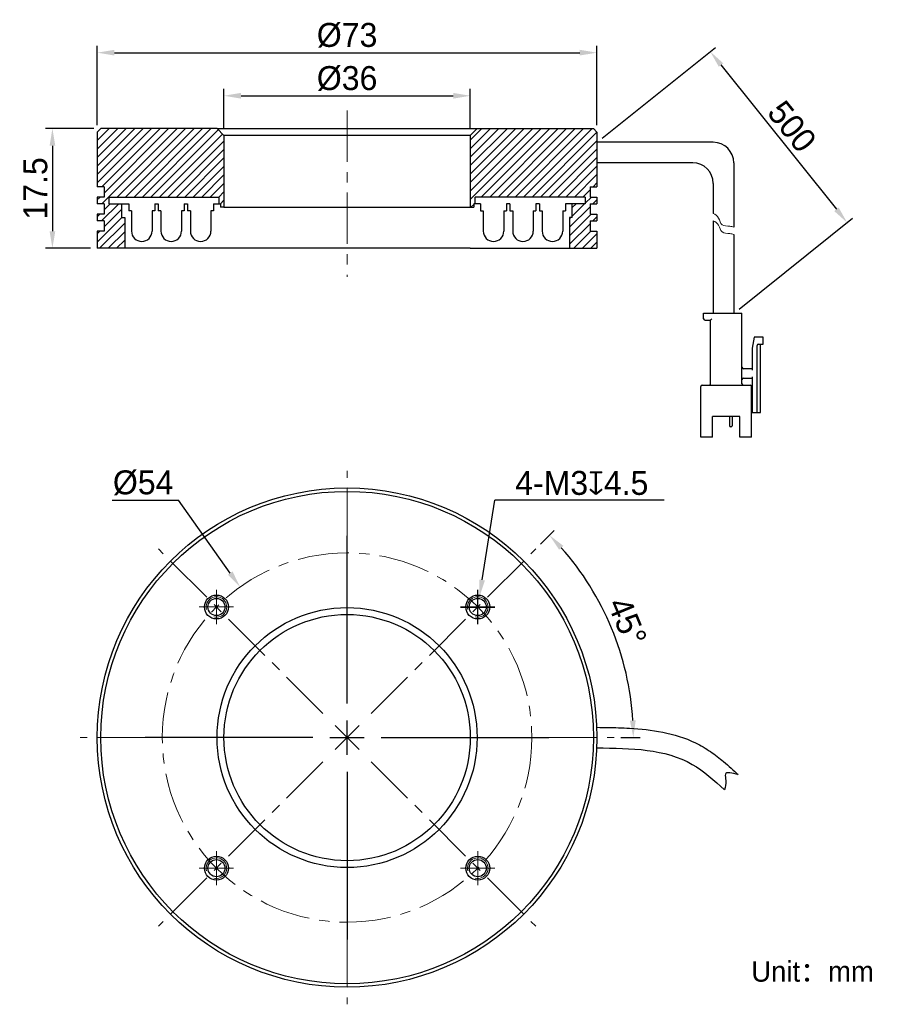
# Model space of a CAD drawing. Header units: inches. Extents: x 60 to 186, y 98 to 242.
import ezdxf

# ---------------------------------------------------------------- set-up
doc = ezdxf.new("R2010")
doc.units = ezdxf.units.IN
doc.header["$LTSCALE"] = 3
doc.header["$MEASUREMENT"] = 0
doc.header["$PDSIZE"] = -5
doc.linetypes.add('CENTERX2', pattern=[4, 2.5, -0.5, 0.5, -0.5])
doc.layers.get('0').update_dxf_attribs({"lineweight": 40})
doc.layers.get('Defpoints').update_dxf_attribs({"lineweight": 18})
for name, color, linetype, lineweight in [('中心线', 1, 'CENTERX2', 20), ('剖面线', 4, 'Continuous', 15), ('标注', 3, 'Continuous', 25), ('粗实线', 7, 'Continuous', 30), ('细实线', 7, 'Continuous', 15)]:
    doc.layers.add(name, color=color, linetype=linetype, lineweight=lineweight)
doc.styles.get("Standard").update_dxf_attribs({"font": '兰亭黑 GBK.TTF'})
doc.dimstyles.new('CST Standard', dxfattribs={"dimtxt": 3.5, "dimasz": 2.5, "dimexe": 1, "dimexo": 1, "dimgap": 0.6, "dimtad": 1, "dimtoh": 1, "dimdsep": 46, "dimtxsty": 'Standard', "dimcen": -2.5, "dimdle": 5, "dimclrd": 8, "dimclre": 8, "dimadec": 0, "dimazin": 2, "dimtfac": 1, "dimtofl": 0, "dimtmove": 0, "dimatfit": 0, "dimfxl": 1, "dimtolj": 1, "dimarcsym": 0})

# ---------------------------------------------------------------- blocks, each defined once
blk = doc.blocks.new('*X1')
at = {"layer": 'Defpoints', "color": 0}
for p in [(125.8, 231.3), (89.8, 225.5), (125.8, 225.5)]:
    blk.add_point(p, dxfattribs=at)
at = {"layer": '标注', "color": 8, "linetype": 'Continuous', "lineweight": -2, "ltscale": 3}
for p, q in [((89.8, 226.5), (89.8, 232.3)), ((125.8, 226.5), (125.8, 232.3)), ((92.3, 231.3), (123.3, 231.3))]:
    blk.add_line(p, q, dxfattribs=at)
at = {"layer": '标注', "color": 8}
for points in [[(92.3, 231.72), (92.3, 230.88), (89.8, 231.3)], [(123.3, 230.88), (123.3, 231.72), (125.8, 231.3)]]:
    blk.add_solid(points, dxfattribs=at)
at = {"layer": '标注', "color": 7, "ltscale": 3, "insert": (107.8, 233.82), "char_height": 3.5, "attachment_point": 5}
blk.add_mtext('\\A1;%%C36', dxfattribs=at)
blk = doc.blocks.new('*X2')
at = {"layer": 'Defpoints', "color": 0}
for p in [(144.3, 237.6), (71.3, 226), (144.3, 226)]:
    blk.add_point(p, dxfattribs=at)
at = {"layer": '标注', "color": 8, "linetype": 'Continuous', "lineweight": -2, "ltscale": 3}
for p, q in [((71.3, 227), (71.3, 238.6)), ((73.8, 237.6), (141.8, 237.6)), ((144.3, 227), (144.3, 238.6))]:
    blk.add_line(p, q, dxfattribs=at)
at = {"layer": '标注', "color": 8}
for points in [[(73.8, 238.02), (73.8, 237.19), (71.3, 237.6)], [(141.8, 237.19), (141.8, 238.02), (144.3, 237.6)]]:
    blk.add_solid(points, dxfattribs=at)
at = {"layer": '标注', "color": 7, "ltscale": 3, "insert": (107.8, 240.13), "char_height": 3.5, "attachment_point": 5}
blk.add_mtext('\\A1;%%C73', dxfattribs=at)
blk = doc.blocks.new('*X3')
at = {"layer": 'Defpoints', "color": 0}
for p in [(71.8, 226.5), (64.74, 209), (71.3, 209)]:
    blk.add_point(p, dxfattribs=at)
at = {"layer": '标注', "color": 8, "linetype": 'Continuous', "lineweight": -2, "ltscale": 3}
for p, q in [((70.8, 226.5), (63.74, 226.5)), ((64.74, 224), (64.74, 211.5)), ((70.3, 209), (63.74, 209))]:
    blk.add_line(p, q, dxfattribs=at)
at = {"layer": '标注', "color": 8}
for points in [[(65.16, 224), (64.33, 224), (64.74, 226.5)], [(64.33, 211.5), (65.16, 211.5), (64.74, 209)]]:
    blk.add_solid(points, dxfattribs=at)
at = {"layer": '标注', "color": 7, "ltscale": 3, "insert": (62.26, 217.75), "char_height": 3.5, "attachment_point": 5, "rotation": 90}
blk.add_mtext('\\A1;17.5', dxfattribs=at)
blk = doc.blocks.new('*X4')
at = {"layer": 'Defpoints', "color": 0}
for p in [(144.3, 224.5), (180.87, 212.75), (164.3, 199.5)]:
    blk.add_point(p, dxfattribs=at)
at = {"layer": '标注', "color": 8, "linetype": 'Continuous', "lineweight": -2, "ltscale": 3}
for p, q in [((145.08, 225.12), (161.65, 238.38)), ((162.43, 235.8), (179.31, 214.7)), ((165.08, 200.12), (181.65, 213.38))]:
    blk.add_line(p, q, dxfattribs=at)
at = {"layer": '标注', "color": 8}
for points in [[(162.76, 236.06), (162.11, 235.54), (160.87, 237.75)], [(178.98, 214.44), (179.63, 214.96), (180.87, 212.75)]]:
    blk.add_solid(points, dxfattribs=at)
at = {"layer": '标注', "color": 7, "ltscale": 3, "insert": (172.81, 226.81), "char_height": 3.5, "attachment_point": 5, "rotation": 308.6598}
blk.add_mtext('\\A1;500', dxfattribs=at)
blk = doc.blocks.new('*X5')
at = {"layer": 'Defpoints', "color": 0}
for p in [(127.13, 158.03), (126.65, 155.07)]:
    blk.add_point(p, dxfattribs=at)
at = {"layer": '标注', "color": 8, "linetype": 'Continuous', "lineweight": -2, "ltscale": 3}
for p in [(127.53, 160.5), (154.13, 172.18)]:
    blk.add_line(p, (129.41, 172.18), dxfattribs=at)
at = {"layer": '标注', "color": 8, "linetype": 'Continuous', "ltscale": 3}
for p, q in [((126.89, 154.05), (126.89, 159.05)), ((124.39, 156.55), (129.39, 156.55))]:
    blk.add_line(p, q, dxfattribs=at)
at = {"layer": '标注', "color": 8}
blk.add_solid([(127.12, 160.57), (127.94, 160.44), (127.13, 158.03)], dxfattribs=at)
at = {"layer": '标注', "color": 7, "ltscale": 3, "insert": (142.09, 174.67), "char_height": 3.5, "attachment_point": 5}
blk.add_mtext('\\A1;4-M3{\\fGDT|b1|i0|c0|p2;x}4.5', dxfattribs=at)
blk = doc.blocks.new('*X6')
at = {"layer": 'Defpoints', "color": 0}
for p in [(92.17, 159.47), (123.43, 115.45)]:
    blk.add_point(p, dxfattribs=at)
at = {"layer": '标注', "color": 8, "linetype": 'Continuous', "lineweight": -2, "ltscale": 3}
for p in [(73.47, 172.18), (90.72, 161.51)]:
    blk.add_line(p, (83.14, 172.18), dxfattribs=at)
at = {"layer": '标注', "color": 8, "linetype": 'Continuous', "ltscale": 3}
for p, q in [((107.8, 142.46), (107.8, 166.96)), ((107.8, 134.96), (107.8, 139.96)), ((102.8, 137.46), (78.3, 137.46)), ((105.3, 137.46), (110.3, 137.46)), ((112.8, 137.46), (137.3, 137.46)), ((107.8, 132.46), (107.8, 107.96))]:
    blk.add_line(p, q, dxfattribs=at)
at = {"layer": '标注', "color": 8}
blk.add_solid([(90.38, 161.27), (91.06, 161.75), (92.17, 159.47)], dxfattribs=at)
at = {"layer": '标注', "color": 7, "ltscale": 3, "insert": (78, 174.71), "char_height": 3.5, "attachment_point": 5}
blk.add_mtext('\\A1;%%C54', dxfattribs=at)
blk = doc.blocks.new('*X7')
at = {"layer": 'Defpoints', "color": 0}
for p in [(135.38, 165.04), (148.2, 148.29), (111.34, 141), (112.8, 137.46), (146.8, 137.46)]:
    blk.add_point(p, dxfattribs=at)
at = {"layer": '标注', "color": 8, "linetype": 'Continuous', "lineweight": -2, "ltscale": 3}
for p, q in [((136.08, 165.74), (138.08, 167.74)), ((147.8, 137.46), (150.63, 137.46))]:
    blk.add_line(p, q, dxfattribs=at)
blk.add_arc((107.8, 137.46), 41.83, 3.4252, 41.5748, dxfattribs=at)
at = {"layer": '标注', "color": 8}
for points in [[(139.39, 165.5), (138.79, 164.93), (137.38, 167.04)], [(149.13, 139.95), (149.97, 139.97), (149.63, 137.46)]]:
    blk.add_solid(points, dxfattribs=at)
at = {"layer": '标注', "color": 7, "ltscale": 3, "insert": (148.74, 154.42), "char_height": 3.5, "attachment_point": 5, "rotation": 292.5}
blk.add_mtext('\\A1;45%%d', dxfattribs=at)

msp = doc.modelspace()

# ---------------------------------------------------------------- hatches: boundary and pattern name
at = {"layer": '剖面线', "ltscale": 3}
h = msp.add_hatch(dxfattribs=at)
h.set_pattern_fill('ANSI31', style=0, pattern_type=0)
h.set_pattern_definition([(45, (0, 0), (-0.6187184, 0.6187184), [])])
h.paths.add_polyline_path([(89.8, 225.497), (88.8, 226.497), (71.8, 226.497), (71.3, 225.997), (71.3, 224.497), (71.3, 217.997), (72.3, 217.997), (72.3, 216.497), (71.3, 216.497), (71.3, 215.497), (72.3, 215.497), (72.3, 213.997), (71.3, 213.997), (71.3, 212.997), (72.3, 212.997), (72.3, 211.497), (71.3, 211.497), (71.3, 208.997), (75.3, 208.997), (75.3, 213.497), (74.9, 213.497), (74.9, 215.497), (73, 215.497), (73, 216.497), (89.1, 216.497), (89.1, 215.497), (89.3, 215.497), (89.3, 214.997), (89.8, 214.997)], flags=0)
h.paths.add_polyline_path([(144.3, 224.497), (144.3, 225.997), (143.8, 226.497), (126.8, 226.497), (125.8, 225.497), (125.8, 214.997), (126.3, 214.997), (126.3, 215.497), (126.5, 215.497), (126.5, 216.497), (142.6, 216.497), (142.6, 215.497), (140.7, 215.497), (140.7, 213.497), (140.3, 213.497), (140.3, 208.997), (144.3, 208.997), (144.3, 211.497), (143.3, 211.497), (143.3, 212.997), (144.3, 212.997), (144.3, 213.997), (143.3, 213.997), (143.3, 215.497), (144.3, 215.497), (144.3, 216.497), (143.3, 216.497), (143.3, 217.997), (144.3, 217.997)], flags=0)

# ---------------------------------------------------------------- linework, layer by layer
at = {"layer": '中心线', "color": 7}
for p, q in [((107.8, 229.143), (107.8, 204.831)), ((107.8, 142.46), (107.8, 176.46)), ((104.264, 140.996), (80.223, 165.038)), ((111.336, 140.996), (135.377, 165.038)), ((88.708, 154.052), (88.708, 159.052)), ((126.892, 154.052), (126.892, 159.052)), ((86.208, 156.552), (91.208, 156.552)), ((124.392, 156.552), (129.392, 156.552)), ((107.8, 134.96), (107.8, 139.96)), ((106.032, 135.693), (109.568, 139.228)), ((109.568, 135.693), (106.032, 139.228)), ((102.8, 137.46), (68.8, 137.46)), ((105.3, 137.46), (110.3, 137.46)), ((112.8, 137.46), (146.8, 137.46)), ((104.264, 133.925), (80.223, 109.883)), ((111.336, 133.925), (135.377, 109.883)), ((107.8, 132.46), (107.8, 98.46)), ((88.708, 115.869), (88.708, 120.869)), ((126.892, 115.869), (126.892, 120.869)), ((86.208, 118.369), (91.208, 118.369)), ((124.392, 118.369), (129.392, 118.369))]:
    msp.add_line(p, q, dxfattribs=at)
msp.add_circle((107.8, 137.46), 27, dxfattribs=at)
at = {"layer": '粗实线', "color": 7, "ltscale": 3}
for p, q in [((71.8, 226.497), (71.3, 225.997)), ((88.8, 226.497), (71.8, 226.497)), ((88.8, 226.497), (89.8, 225.497)), ((88.8, 226.497), (126.8, 226.497)), ((126.8, 226.497), (125.8, 225.497)), ((126.8, 226.497), (143.8, 226.497)), ((143.8, 226.497), (144.3, 225.997)), ((71.3, 225.997), (71.3, 224.497)), ((89.8, 225.497), (89.8, 214.997)), ((125.8, 225.497), (89.8, 225.497)), ((125.8, 225.497), (125.8, 214.997)), ((144.3, 225.997), (144.3, 224.497)), ((71.3, 224.497), (71.3, 217.997)), ((144.3, 224.497), (144.3, 217.997)), ((161.3, 224.497), (144.3, 224.497)), ((158.3, 221.497), (144.3, 221.497)), ((164.3, 221.497), (164.3, 212.093)), ((72.3, 217.997), (71.3, 217.997)), ((72.3, 217.997), (72.3, 216.497)), ((143.3, 217.997), (144.3, 217.997)), ((143.3, 217.997), (143.3, 216.497)), ((161.3, 218.497), (161.3, 214.077)), ((72.3, 216.497), (71.3, 216.497)), ((71.3, 216.497), (71.3, 215.497)), ((143.3, 216.497), (144.3, 216.497)), ((144.3, 216.497), (144.3, 215.497)), ((72.3, 215.497), (71.3, 215.497)), ((72.3, 215.497), (72.3, 213.997)), ((89.1, 215.497), (89.3, 215.497)), ((89.3, 215.497), (89.3, 214.997)), ((89.8, 214.997), (89.3, 214.997)), ((89.8, 214.997), (125.8, 214.997)), ((125.8, 214.997), (126.3, 214.997)), ((126.3, 215.497), (126.3, 214.997)), ((126.5, 215.497), (126.3, 215.497)), ((143.3, 215.497), (144.3, 215.497)), ((143.3, 215.497), (143.3, 213.997)), ((71.3, 213.997), (71.3, 212.997)), ((72.3, 213.997), (71.3, 213.997)), ((143.3, 213.997), (144.3, 213.997)), ((144.3, 213.997), (144.3, 212.997)), ((72.3, 212.997), (71.3, 212.997)), ((72.3, 212.997), (72.3, 211.497)), ((143.3, 212.997), (144.3, 212.997)), ((143.3, 212.997), (143.3, 211.497)), ((161.3, 213.015), (161.3, 199.497)), ((71.3, 211.497), (71.3, 208.997)), ((72.3, 211.497), (71.3, 211.497)), ((143.3, 211.497), (144.3, 211.497)), ((144.3, 211.497), (144.3, 208.997)), ((164.3, 211.031), (164.3, 199.497)), ((75.3, 208.997), (71.3, 208.997)), ((89.8, 208.997), (75.3, 208.997)), ((125.8, 208.997), (89.8, 208.997)), ((125.8, 208.997), (140.3, 208.997)), ((140.3, 208.997), (144.3, 208.997))]:
    msp.add_line(p, q, dxfattribs=at)
at = {"layer": '粗实线', "color": 7}
for p, q in [((73, 216.497), (89.1, 216.497)), ((73, 216.497), (73, 215.497)), ((89.1, 215.497), (89.1, 216.497)), ((142.6, 216.497), (126.5, 216.497)), ((126.5, 215.497), (126.5, 216.497)), ((142.6, 216.497), (142.6, 215.497)), ((73, 215.497), (74.9, 215.497)), ((74.9, 215.497), (75.9, 215.497)), ((74.9, 213.497), (74.9, 215.497)), ((75.9, 215.497), (75.9, 214.497)), ((79.7, 215.497), (79.7, 214.497)), ((79.7, 215.497), (80.2, 215.497)), ((80.2, 215.497), (80.2, 214.497)), ((84, 215.497), (84.5, 215.497)), ((84, 215.497), (84, 214.497)), ((84.5, 215.497), (84.5, 214.497)), ((88.3, 215.497), (89.1, 215.497)), ((88.3, 215.497), (88.3, 214.497)), ((127.3, 215.497), (126.5, 215.497)), ((127.3, 215.497), (127.3, 214.497)), ((131.6, 215.497), (131.1, 215.497)), ((131.1, 215.497), (131.1, 214.497)), ((131.6, 215.497), (131.6, 214.497)), ((135.9, 215.497), (135.4, 215.497)), ((135.4, 215.497), (135.4, 214.497)), ((135.9, 215.497), (135.9, 214.497)), ((139.7, 215.497), (139.7, 214.497)), ((140.7, 215.497), (139.7, 215.497)), ((142.6, 215.497), (140.7, 215.497)), ((140.7, 213.497), (140.7, 215.497)), ((74.9, 213.497), (75.3, 213.497)), ((75.3, 213.497), (75.3, 208.997)), ((76.3, 214.497), (75.9, 214.497)), ((76.3, 214.497), (76.3, 211.497)), ((79.7, 214.497), (79.3, 214.497)), ((79.3, 214.497), (79.3, 211.497)), ((80.6, 214.497), (80.2, 214.497)), ((80.6, 214.497), (80.6, 211.497)), ((84, 214.497), (83.6, 214.497)), ((83.6, 214.497), (83.6, 211.497)), ((84.9, 214.497), (84.5, 214.497)), ((84.9, 214.497), (84.9, 211.497)), ((88.3, 214.497), (87.9, 214.497)), ((87.9, 214.497), (87.9, 211.497)), ((127.3, 214.497), (127.7, 214.497)), ((127.7, 214.497), (127.7, 211.497)), ((130.7, 214.497), (131.1, 214.497)), ((130.7, 214.497), (130.7, 211.497)), ((131.6, 214.497), (132, 214.497)), ((132, 214.497), (132, 211.497)), ((135, 214.497), (135.4, 214.497)), ((135, 214.497), (135, 211.497)), ((135.9, 214.497), (136.3, 214.497)), ((136.3, 214.497), (136.3, 211.497)), ((139.3, 214.497), (139.7, 214.497)), ((139.3, 214.497), (139.3, 211.497)), ((140.7, 213.497), (140.3, 213.497)), ((140.3, 213.497), (140.3, 208.997)), ((159.9, 199.497), (165.5, 199.497)), ((159.9, 198.697), (159.9, 199.497)), ((165.5, 189.197), (165.5, 199.497)), ((160.1, 198.497), (160.9, 198.497)), ((160.9, 189.197), (160.9, 198.497)), ((167.3, 195.997), (167, 194.397)), ((168.6, 195.997), (167.3, 195.997)), ((168.6, 194.997), (168.6, 195.997)), ((167, 194.397), (167, 191.197)), ((167.7, 184.997), (167.7, 194.797)), ((167.9, 194.997), (168.6, 194.997)), ((168.2, 184.997), (168.2, 194.997)), ((167, 191.397), (165.7, 191.397)), ((167, 190.197), (167, 184.997)), ((159.5, 181.397), (159.5, 188.797)), ((159.7, 188.997), (166.7, 188.997)), ((165.7, 189.997), (167, 189.997)), ((166.9, 181.397), (166.9, 188.797)), ((167, 186.197), (166.9, 186.197)), ((161.2, 181.397), (161.2, 184.397)), ((165.2, 184.397), (161.2, 184.397)), ((163.699, 184.397), (163.699, 183.017)), ((164.05, 184.397), (164.05, 183.017)), ((165.2, 181.397), (165.2, 184.397)), ((166.9, 184.997), (168.2, 184.997)), ((163.95, 182.917), (163.799, 182.917)), ((161.2, 181.397), (159.5, 181.397)), ((166.9, 181.397), (165.2, 181.397))]:
    msp.add_line(p, q, dxfattribs=at)
at = {"layer": '粗实线', "color": 7, "ltscale": 3}
for radius in [36.5, 36, 19, 18]:
    msp.add_circle((107.8, 137.46), radius, dxfattribs=at)
at = {"layer": '粗实线', "color": 7}
for centre, radius in [((88.708, 156.552), 1.75), ((88.708, 156.552), 1.25), ((126.892, 156.552), 1.75), ((126.892, 156.552), 1.25), ((88.708, 118.369), 1.75), ((88.708, 118.369), 1.25), ((126.892, 118.369), 1.75), ((126.892, 118.369), 1.25)]:
    msp.add_circle(centre, radius, dxfattribs=at)
at = {"layer": '粗实线', "color": 7, "ltscale": 3}
for centre in [(161.3, 221.497), (158.3, 218.497)]:
    msp.add_arc(centre, 3, 0, 90, dxfattribs=at)
at = {"layer": '粗实线', "color": 7}
for centre, radius, start, end in [((77.8, 211.497), 1.5, 180.0001, 0.0001), ((82.1, 211.497), 1.5, 180.0001, 0.0001), ((86.4, 211.497), 1.5, 180.0001, 0.0001), ((129.2, 211.497), 1.5, 179.9999, 359.9999), ((133.5, 211.497), 1.5, 179.9999, 359.9999), ((137.8, 211.497), 1.5, 179.9999, 359.9999), ((160.1, 198.697), 0.2, 180, 270), ((167.9, 194.797), 0.2, 90, 180), ((165.7, 191.597), 0.2, 180, 270), ((159.7, 188.797), 0.2, 90, 180), ((160.7, 189.197), 0.2, 270, 0), ((165.7, 189.797), 0.2, 90, 180), ((165.7, 189.197), 0.2, 180, 270), ((166.7, 188.797), 0.2, 0, 90), ((163.799, 183.017), 0.1, 180, 270), ((163.95, 183.017), 0.1, 270, 0)]:
    msp.add_arc(centre, radius, start, end, dxfattribs=at)
msp.add_open_spline([(160.9, 198.497), (160.903, 198.499), (160.912, 198.509), (160.931, 198.527), (160.958, 198.554), (160.99, 198.587), (161.026, 198.622), (161.063, 198.659), (161.088, 198.684), (161.1, 198.697)], degree=3, knots=[0, 0, 0, 0, 131.6871538, 466.606735, 932.2280377, 1481.4025263, 2081.216305, 2704.054833, 3322.5014892, 3322.5014892, 3322.5014892, 3322.5014892], dxfattribs=at)
at = {"layer": '粗实线', "color": 7, "ltscale": 3}
for points, knots in [([(144.337, 138.96), (144.853, 138.954), (145.373, 138.948), (146.946, 138.921), (148.01, 138.892), (150.685, 138.741), (152.307, 138.578), (155.541, 137.929), (157.155, 137.441), (159.086, 136.504), (159.46, 136.305), (160.194, 135.875), (160.546, 135.65), (161.569, 134.95), (162.202, 134.454), (163.565, 133.314), (164.274, 132.666), (164.954, 132.046)], [0, 0, 0, 0, 213.6469752, 213.6469752, 640.9409257, 640.9409257, 1280.4906236, 1280.4906236, 1920.0403216, 1920.0403216, 2075.4032495, 2075.4032495, 2230.7661775, 2230.7661775, 2541.4920333, 2541.4920333, 2935.6963908, 2935.6963908, 2935.6963908, 2935.6963908]), ([(144.3, 135.96), (149.281, 135.899), (156.367, 135.812), (161.429, 131.199), (162.933, 129.829)], [0, 0, 0, 0, 613.2468645, 872.4983996, 872.4983996, 872.4983996, 872.4983996]), ([(164.954, 132.046), (164.084, 132.283), (162.791, 132.636), (163.275, 130.963), (163.061, 130.253), (162.933, 129.829)], [0, 0, 0, 0, 588.0585588, 874.7603471, 1302.2536731, 1302.2536731, 1302.2536731, 1302.2536731])]:
    msp.add_open_spline(points, degree=3, knots=knots, dxfattribs=at)
at = {"layer": '细实线', "color": 7}
for centre in [(88.708, 156.552), (126.892, 156.552), (88.708, 118.369), (126.892, 118.369)]:
    msp.add_arc(centre, 1.5, 255, 195, dxfattribs=at)
at = {"layer": '细实线', "color": 7, "ltscale": 3}
for points, knots in [([(161.3, 214.077), (161.632, 213.956), (162.164, 213.55), (162.433, 212.191), (163.545, 212.289), (164.12, 212.153), (164.3, 212.093)], [0, 0, 0, 0, 607.3168347, 1197.6524902, 1819.9322993, 2121.6254133, 2121.6254133, 2121.6254133, 2121.6254133]), ([(161.3, 213.015), (161.632, 212.895), (162.164, 212.488), (162.433, 211.129), (163.545, 211.228), (164.12, 211.091), (164.3, 211.031)], [0, 0, 0, 0, 605.0406029, 1193.1636723, 1813.1111681, 2113.6735322, 2113.6735322, 2113.6735322, 2113.6735322])]:
    msp.add_open_spline(points, degree=3, knots=knots, dxfattribs=at)

# ---------------------------------------------------------------- texts
at = {"color": 7, "insert": (166.855, 104.768), "char_height": 3, "width": 92.7514, "attachment_point": 1}
msp.add_mtext('Unit：mm', dxfattribs=at)

# ---------------------------------------------------------------- dimensions: what is measured, and where the dimension line sits
at = {"layer": '标注', "color": 8, "ltscale": 3}
for base, p1, p2, picture, middle in [((144.3, 237.602), (71.3, 225.997), (144.3, 225.997), '*X2', (107.8, 240.127)), ((125.8, 231.299), (89.8, 225.497), (125.8, 225.497), '*X1', (107.8, 233.823))]:
    dim = msp.add_linear_dim(base=base, p1=p1, p2=p2, text='%%C<>', dimstyle='CST Standard', override={"dimsah": 1, "dimclrd": 8, "dimclrt": 7, "dimtzin": 0}, dxfattribs=at)
    dim.commit()
    dim.dimension.update_dxf_attribs({"geometry": picture, "text_midpoint": middle})
dim = msp.add_linear_dim(base=(180.87, 212.752), p1=(144.3, 224.497), p2=(164.3, 199.497), angle=308.65981, text='500', dimstyle='CST Standard', override={"dimsah": 1, "dimclrd": 8, "dimclrt": 7, "dimtzin": 0}, dxfattribs=at)
dim.commit()
dim.dimension.update_dxf_attribs({"geometry": '*X4', "text_midpoint": (172.812, 226.806)})
dim = msp.add_linear_dim(base=(64.745, 208.997), p1=(71.8, 226.497), p2=(71.3, 208.997), angle=270, dimstyle='CST Standard', override={"dimsah": 1, "dimclrd": 8, "dimclrt": 7, "dimtzin": 0}, dxfattribs=at)
dim.commit()
dim.dimension.update_dxf_attribs({"geometry": '*X3', "text_midpoint": (62.257, 217.747)})
dim = msp.add_diameter_dim_2p(p1=(123.435, 115.448), p2=(92.165, 159.473), dimstyle='CST Standard', override={"dimpost": '%%C<>', "dimsah": 1, "dimclrd": 8, "dimclrt": 7, "dimtzin": 0}, dxfattribs=at)
dim.commit()
dim.dimension.update_dxf_attribs({"geometry": '*X6', "text_midpoint": (78.005, 172.184), "dimtype": 163})
dim = msp.add_diameter_dim_2p(p1=(126.654, 155.071), p2=(127.13, 158.033), text='4-M3{\\fGDT|b1|i0|c0|p2;x}4.5', dimstyle='CST Standard', override={"dimpost": '%%C<>', "dimtxsty": 'Standard', "dimsah": 1, "dimclrd": 8, "dimclrt": 7, "dimtzin": 0}, dxfattribs=at)
dim.commit()
dim.dimension.update_dxf_attribs({"geometry": '*X5', "text_midpoint": (142.091, 172.184), "dimtype": 163})
dim = msp.add_angular_dim_2l(base=(148.201, 148.286), line1=((112.8, 137.46), (146.8, 137.46)), line2=((111.336, 140.996), (135.377, 165.038)), dimstyle='CST Standard', override={"dimtad": 1, "dimtih": 0, "dimtoh": 0, "dimsah": 1, "dimclrd": 8, "dimclrt": 7, "dimtdec": 0, "dimtzin": 8}, dxfattribs=at)
dim.commit()
dim.dimension.update_dxf_attribs({"geometry": '*X7', "text_midpoint": (148.74, 154.418)})

doc.saveas('drawing.dxf')
